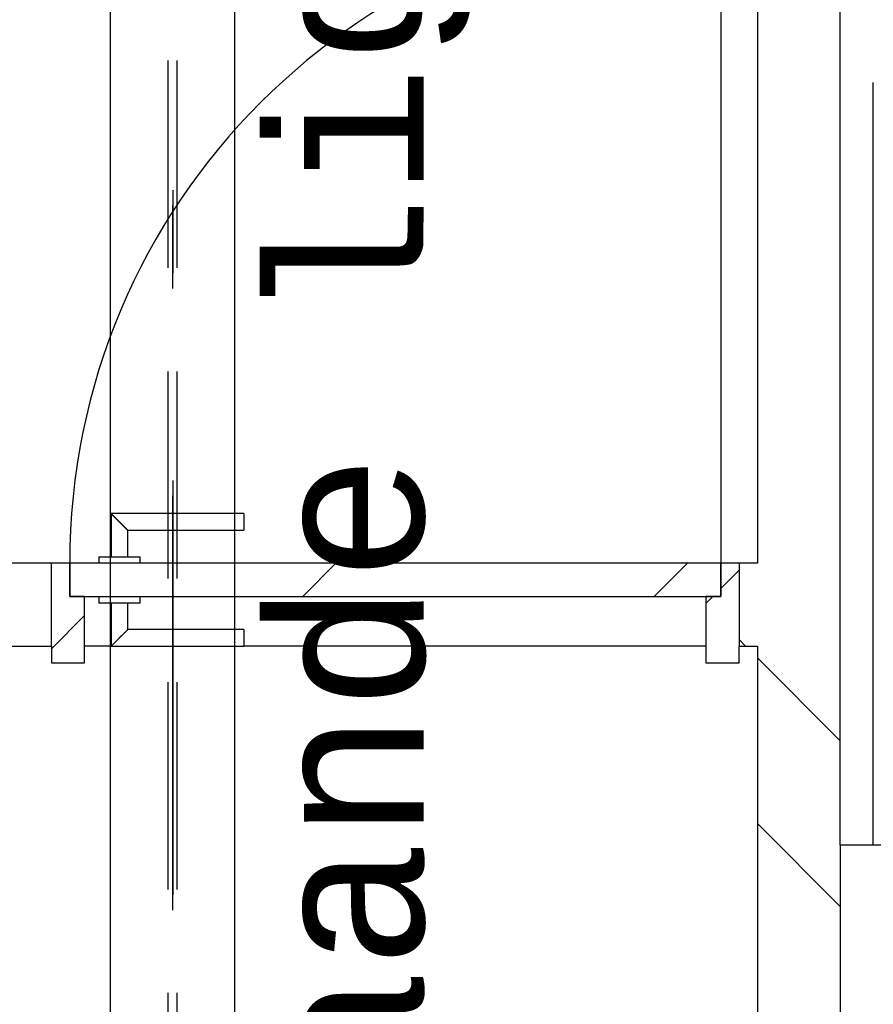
# Model space of a CAD drawing. Extents: x 2 to 87, y -108 to 11.
# Tile 155 of 210: x 15.84 to 16.87, y -23.34 to -22.15. Entities that reach past the tile are written whole.
import ezdxf

# ---------------------------------------------------------------- set-up
doc = ezdxf.new("R2010")
doc.units = 0
doc.header["$MEASUREMENT"] = 0
doc.linetypes.add('DASHDOT', pattern=[1, 0.5, -0.25, 0, -0.25])
doc.linetypes.add('HIDDEN', pattern=[0.375, 0.25, -0.125])
for name, color, linetype in [('12', 7, 'CONTINUOUS'), ('13', 7, 'CONTINUOUS'), ('14', 7, 'CONTINUOUS'), ('18', 7, 'CONTINUOUS'), ('20', 7, 'CONTINUOUS'), ('21', 7, 'CONTINUOUS'), ('5', 7, 'CONTINUOUS'), ('8', 7, 'CONTINUOUS')]:
    doc.layers.add(name, color=color, linetype=linetype)
doc.styles.add('MONOTXT', font='MONOTXT', dxfattribs={"height": 0.2})

msp = doc.modelspace()

# ---------------------------------------------------------------- linework, layer by layer
at = {"layer": '12', "color": 62, "linetype": 'Continuous'}
msp.add_line((16.6893, -22.0216), (16.6893, -22.8076), dxfattribs=at)
msp.add_arc((16.6893, -22.8076), 0.786, 90, 180, dxfattribs=at)
at = {"layer": '13', "color": 62, "linetype": 'Continuous'}
for p, q in [((16.7334, -20.2176), (16.7334, -22.8076)), ((16.8334, -23.1476), (16.8334, -21.2176)), ((15.8813, -22.8076), (15.7039, -22.8076)), ((15.8813, -22.9076), (15.8813, -22.8076)), ((16.7334, -22.8076), (16.7113, -22.8076)), ((16.7113, -22.8076), (16.7113, -22.9076)), ((15.8334, -22.9076), (15.8813, -22.9076)), ((15.9533, -22.9076), (15.9213, -22.9076)), ((16.6713, -22.9076), (16.1133, -22.9076)), ((16.7113, -22.9076), (16.7334, -22.9076)), ((16.7334, -22.9076), (16.7334, -24.1476))]:
    msp.add_line(p, q, dxfattribs=at)
at = {"layer": '14', "color": 62, "linetype": 'Continuous'}
for p, q in [((16.8734, -23.1476), (16.8734, -22.2276)), ((16.8334, -23.1476), (16.8334, -24.1476)), ((17.8334, -23.1476), (16.8334, -23.1476))]:
    msp.add_line(p, q, dxfattribs=at)
at = {"layer": '18', "color": 62, "linetype": 'Continuous'}
for p, q in [((16.7193, -22.9076), (16.7113, -22.8995)), ((16.8334, -23.0216), (16.7334, -22.9216)), ((16.8334, -23.2216), (16.7334, -23.1216))]:
    msp.add_line(p, q, dxfattribs=at)
at = {"layer": '20', "color": 62, "linetype": 'Continuous'}
for p, q in [((15.9033, -22.8076), (15.8813, -22.8076)), ((15.9033, -22.8476), (15.9033, -22.8076)), ((16.7113, -22.8076), (16.6893, -22.8076)), ((16.6893, -22.8076), (16.6893, -22.8476)), ((15.9213, -22.8476), (15.9033, -22.8476)), ((15.9213, -22.9276), (15.9213, -22.8476)), ((16.6893, -22.8476), (16.6713, -22.8476)), ((16.6713, -22.8476), (16.6713, -22.9276)), ((15.8813, -22.9076), (15.8813, -22.9276)), ((16.7113, -22.9276), (16.7113, -22.9076)), ((15.8813, -22.9276), (15.9213, -22.9276)), ((16.6713, -22.9276), (16.7113, -22.9276))]:
    msp.add_line(p, q, dxfattribs=at)
at = {"layer": '21', "color": 62, "linetype": 'Continuous'}
for p, q in [((15.9526, -24.326), (15.9526, -19.889)), ((16.1026, -24.326), (16.1026, -19.889))]:
    msp.add_line(p, q, dxfattribs=at)
at = {"layer": '21', "color": 62, "linetype": 'HIDDEN'}
for p, q in [((16.0223, -24.326), (16.0223, -19.889)), ((16.0329, -24.326), (16.0329, -19.889))]:
    msp.add_line(p, q, dxfattribs=at)
at = {"layer": '21', "color": 62, "linetype": 'DASHDOT'}
msp.add_line((16.0276, -24.326), (16.0276, -19.889), dxfattribs=at)
at = {"layer": '5', "color": 7, "linetype": 'DASHDOT'}
msp.add_line((16.0276, -7.3075), (16.0276, -96.5075), dxfattribs=at)
at = {"layer": '5', "color": 62, "linetype": 'Continuous'}
for p, q in [((15.9533, -22.7476), (15.9533, -22.7993)), ((16.1133, -22.7476), (15.9533, -22.7476)), ((16.1133, -22.7476), (16.1133, -22.7676)), ((15.9733, -22.7993), (15.9733, -22.7676)), ((15.9733, -22.7676), (16.1133, -22.7676)), ((16.6893, -22.8076), (15.9033, -22.8076)), ((15.9033, -22.8076), (15.9033, -22.8476)), ((15.9383, -22.7996), (15.9383, -22.8076)), ((15.9383, -22.7996), (15.9883, -22.7996)), ((15.9883, -22.8076), (15.9883, -22.7996)), ((16.1847, -22.8476), (16.2247, -22.8076)), ((16.609, -22.8476), (16.649, -22.8076)), ((16.6893, -22.8476), (16.6893, -22.8076)), ((16.6893, -22.838), (16.7113, -22.816)), ((15.9033, -22.8476), (16.6893, -22.8476)), ((15.9383, -22.8476), (15.9383, -22.8556)), ((15.9883, -22.8556), (15.9883, -22.8476)), ((16.6713, -22.856), (16.6797, -22.8476)), ((15.9883, -22.8556), (15.9383, -22.8556)), ((15.9533, -22.8556), (15.9533, -22.9076)), ((15.9733, -22.8876), (15.9733, -22.8556)), ((15.8813, -22.9106), (15.9213, -22.8706)), ((16.1133, -22.8876), (15.9733, -22.8876)), ((16.1133, -22.8876), (16.1133, -22.9076)), ((15.9533, -22.9076), (16.1133, -22.9076))]:
    msp.add_line(p, q, dxfattribs=at)
for points in [[(15.9733, -22.7676), (15.9733, -22.7675), (15.9732, -22.7675), (15.9732, -22.7675), (15.9732, -22.7675), (15.9732, -22.7675), (15.9732, -22.7675), (15.9732, -22.7675), (15.9732, -22.7675), (15.9732, -22.7675), (15.9732, -22.7675), (15.9732, -22.7675), (15.9732, -22.7675), (15.9732, -22.7675), (15.9732, -22.7675), (15.9732, -22.7675), (15.9732, -22.7675), (15.9732, -22.7675), (15.9732, -22.7675), (15.9732, -22.7675), (15.9732, -22.7675), (15.9732, -22.7675), (15.9732, -22.7675), (15.9732, -22.7675), (15.9732, -22.7675), (15.9732, -22.7675), (15.9732, -22.7675), (15.9732, -22.7675), (15.9732, -22.7675), (15.9731, -22.7674), (15.9731, -22.7674), (15.9731, -22.7674), (15.9731, -22.7674), (15.9731, -22.7674), (15.9731, -22.7674), (15.9731, -22.7674), (15.9731, -22.7674), (15.9731, -22.7674), (15.9731, -22.7674), (15.9731, -22.7674), (15.9731, -22.7674), (15.9731, -22.7674), (15.9731, -22.7674), (15.9731, -22.7674), (15.9731, -22.7674), (15.9731, -22.7674), (15.9731, -22.7674), (15.9731, -22.7674), (15.973, -22.7673), (15.973, -22.7673), (15.973, -22.7673), (15.973, -22.7673), (15.973, -22.7673), (15.973, -22.7673), (15.973, -22.7673), (15.973, -22.7673), (15.973, -22.7673), (15.973, -22.7673), (15.973, -22.7673), (15.973, -22.7673), (15.973, -22.7673), (15.973, -22.7673), (15.973, -22.7673), (15.9729, -22.7672), (15.9728, -22.7671), (15.9728, -22.7671), (15.9728, -22.7671), (15.9728, -22.7671), (15.9728, -22.7671), (15.9728, -22.7671), (15.9728, -22.7671), (15.9728, -22.7671), (15.9728, -22.7671), (15.9728, -22.7671), (15.9728, -22.7671), (15.9728, -22.7671), (15.9727, -22.767), (15.9727, -22.767), (15.9727, -22.767), (15.9727, -22.767), (15.9727, -22.767), (15.9727, -22.767), (15.9727, -22.767), (15.9727, -22.767), (15.9727, -22.767), (15.9727, -22.767), (15.9726, -22.7669), (15.9726, -22.7669), (15.9726, -22.7669), (15.9726, -22.7669), (15.9726, -22.7669), (15.9726, -22.7669), (15.9726, -22.7669), (15.9726, -22.7669), (15.9726, -22.7669), (15.9726, -22.7669), (15.9725, -22.7668), (15.9725, -22.7668), (15.9725, -22.7668), (15.9725, -22.7668), (15.9725, -22.7668), (15.9725, -22.7668), (15.9725, -22.7668), (15.9725, -22.7668), (15.9725, -22.7668), (15.9725, -22.7668), (15.9724, -22.7667), (15.9724, -22.7667), (15.9724, -22.7667), (15.9724, -22.7667), (15.9724, -22.7667), (15.9724, -22.7667), (15.9724, -22.7667), (15.9724, -22.7667), (15.9724, -22.7666), (15.9723, -22.7666), (15.9723, -22.7666), (15.9723, -22.7666), (15.9723, -22.7666), (15.9723, -22.7666), (15.9723, -22.7666), (15.9723, -22.7666), (15.9723, -22.7666), (15.9722, -22.7665), (15.9722, -22.7665), (15.9722, -22.7665), (15.9722, -22.7665), (15.9722, -22.7665), (15.9722, -22.7665), (15.9722, -22.7665), (15.9722, -22.7665), (15.9721, -22.7664), (15.9721, -22.7664), (15.9721, -22.7664), (15.9721, -22.7664), (15.9721, -22.7664), (15.9721, -22.7664), (15.9721, -22.7664), (15.9721, -22.7664), (15.972, -22.7663), (15.972, -22.7663), (15.972, -22.7663), (15.972, -22.7663), (15.972, -22.7663), (15.972, -22.7663), (15.972, -22.7663), (15.9719, -22.7662), (15.9719, -22.7662), (15.9719, -22.7662), (15.9719, -22.7662), (15.9719, -22.7662), (15.9719, -22.7662), (15.9719, -22.7662), (15.9718, -22.7661), (15.9717, -22.766), (15.9717, -22.766), (15.9717, -22.766), (15.9717, -22.766), (15.9717, -22.766), (15.9717, -22.766), (15.9717, -22.766), (15.9716, -22.7659), (15.9716, -22.7659), (15.9716, -22.7659), (15.9716, -22.7659), (15.9716, -22.7659), (15.9716, -22.7659), (15.9716, -22.7659), (15.9715, -22.7658), (15.9715, -22.7658), (15.9715, -22.7658), (15.9715, -22.7658), (15.9715, -22.7658), (15.9715, -22.7658), (15.9714, -22.7657), (15.9714, -22.7657), (15.9714, -22.7657), (15.9714, -22.7657), (15.9714, -22.7657), (15.9714, -22.7657), (15.9713, -22.7656), (15.9713, -22.7656), (15.9713, -22.7656), (15.9713, -22.7656), (15.9713, -22.7656), (15.9713, -22.7656), (15.9712, -22.7655), (15.9712, -22.7655), (15.9712, -22.7655), (15.9712, -22.7655), (15.9712, -22.7655), (15.9712, -22.7655), (15.9711, -22.7654), (15.9711, -22.7654), (15.9711, -22.7654), (15.9711, -22.7654), (15.9711, -22.7654), (15.9711, -22.7654), (15.971, -22.7653), (15.971, -22.7653), (15.971, -22.7653), (15.971, -22.7653), (15.971, -22.7653), (15.971, -22.7653), (15.9709, -22.7652), (15.9709, -22.7652), (15.9709, -22.7652), (15.9709, -22.7652), (15.9709, -22.7652), (15.9709, -22.7651), (15.9708, -22.7651), (15.9708, -22.7651), (15.9708, -22.7651), (15.9708, -22.7651), (15.9708, -22.7651), (15.9707, -22.765), (15.9707, -22.765), (15.9707, -22.765), (15.9707, -22.765), (15.9707, -22.765), (15.9707, -22.7649), (15.9706, -22.7649), (15.9706, -22.7649), (15.9706, -22.7649), (15.9706, -22.7649), (15.9706, -22.7649), (15.9705, -22.7648), (15.9705, -22.7648), (15.9705, -22.7648), (15.9705, -22.7648), (15.9705, -22.7648), (15.9704, -22.7647), (15.9704, -22.7647), (15.9704, -22.7647), (15.9704, -22.7647), (15.9704, -22.7647), (15.9703, -22.7646), (15.9703, -22.7646), (15.9703, -22.7646), (15.9703, -22.7646), (15.9703, -22.7646), (15.9702, -22.7645), (15.9702, -22.7645), (15.9702, -22.7645), (15.9702, -22.7645), (15.9702, -22.7645), (15.9702, -22.7645), (15.9701, -22.7644), (15.97, -22.7643), (15.97, -22.7643), (15.97, -22.7643), (15.97, -22.7643), (15.9699, -22.7642), (15.9699, -22.7642), (15.9699, -22.7642), (15.9699, -22.7642), (15.9699, -22.7642), (15.9698, -22.7641), (15.9698, -22.7641), (15.9698, -22.7641), (15.9698, -22.7641), (15.9698, -22.7641), (15.9697, -22.764), (15.9697, -22.764), (15.9697, -22.764), (15.9697, -22.764), (15.9697, -22.764), (15.9696, -22.7639), (15.9696, -22.7639), (15.9696, -22.7639), (15.9696, -22.7639), (15.9696, -22.7639), (15.9695, -22.7638), (15.9695, -22.7638), (15.9695, -22.7638), (15.9695, -22.7638), (15.9694, -22.7637), (15.9694, -22.7637), (15.9694, -22.7637), (15.9694, -22.7637), (15.9694, -22.7637), (15.9693, -22.7636), (15.9693, -22.7636), (15.9693, -22.7636), (15.9693, -22.7636), (15.9693, -22.7635), (15.9692, -22.7635), (15.9692, -22.7635), (15.9692, -22.7635), (15.9692, -22.7635), (15.9691, -22.7634), (15.9691, -22.7634), (15.9691, -22.7634), (15.9691, -22.7634), (15.9691, -22.7634), (15.969, -22.7633), (15.969, -22.7633), (15.969, -22.7633), (15.969, -22.7633), (15.9689, -22.7632), (15.9689, -22.7632), (15.9689, -22.7632), (15.9689, -22.7632), (15.9688, -22.7631), (15.9688, -22.7631), (15.9688, -22.7631), (15.9688, -22.7631), (15.9688, -22.7631), (15.9687, -22.763), (15.9687, -22.763), (15.9687, -22.763), (15.9687, -22.763), (15.9686, -22.7629), (15.9686, -22.7629), (15.9686, -22.7629), (15.9686, -22.7629), (15.9686, -22.7628), (15.9685, -22.7628), (15.9685, -22.7628), (15.9685, -22.7628), (15.9685, -22.7628), (15.9684, -22.7627), (15.9684, -22.7627), (15.9684, -22.7627), (15.9684, -22.7627), (15.9683, -22.7626), (15.9683, -22.7626), (15.9683, -22.7626), (15.9683, -22.7626), (15.9682, -22.7625), (15.9682, -22.7625), (15.9682, -22.7625), (15.9682, -22.7625), (15.9682, -22.7625), (15.9681, -22.7624), (15.9681, -22.7624), (15.9681, -22.7624), (15.9681, -22.7624), (15.968, -22.7623), (15.968, -22.7623), (15.968, -22.7623), (15.968, -22.7623), (15.9679, -22.7622), (15.9678, -22.7621), (15.9678, -22.7621), (15.9678, -22.7621), (15.9678, -22.7621), (15.9677, -22.762), (15.9677, -22.762), (15.9677, -22.762), (15.9677, -22.762), (15.9676, -22.7619), (15.9676, -22.7619), (15.9676, -22.7619), (15.9676, -22.7619), (15.9675, -22.7618), (15.9675, -22.7618), (15.9675, -22.7618), (15.9675, -22.7618), (15.9674, -22.7617), (15.9674, -22.7617), (15.9674, -22.7617), (15.9674, -22.7617), (15.9673, -22.7616), (15.9673, -22.7616), (15.9673, -22.7616), (15.9673, -22.7616), (15.9672, -22.7615), (15.9672, -22.7615), (15.9672, -22.7615), (15.9672, -22.7615), (15.9671, -22.7614), (15.9671, -22.7614), (15.9671, -22.7614), (15.9671, -22.7614), (15.967, -22.7613), (15.967, -22.7613), (15.967, -22.7613), (15.967, -22.7613), (15.9669, -22.7612), (15.9669, -22.7612), (15.9669, -22.7612), (15.9669, -22.7612), (15.9668, -22.7611), (15.9668, -22.7611), (15.9668, -22.7611), (15.9668, -22.7611), (15.9667, -22.761), (15.9667, -22.761), (15.9667, -22.761), (15.9667, -22.761), (15.9666, -22.7609), (15.9666, -22.7609), (15.9666, -22.7609), (15.9666, -22.7609), (15.9665, -22.7608), (15.9665, -22.7608), (15.9665, -22.7608), (15.9665, -22.7607), (15.9664, -22.7607), (15.9664, -22.7607), (15.9664, -22.7607), (15.9663, -22.7606), (15.9663, -22.7606), (15.9663, -22.7606), (15.9663, -22.7606), (15.9662, -22.7605), (15.9662, -22.7605), (15.9662, -22.7605), (15.9662, -22.7605), (15.9661, -22.7604), (15.9661, -22.7604), (15.9661, -22.7604), (15.9661, -22.7604), (15.966, -22.7603), (15.966, -22.7603), (15.966, -22.7603), (15.966, -22.7603), (15.9659, -22.7602), (15.9659, -22.7602), (15.9659, -22.7602), (15.9659, -22.7602), (15.9658, -22.7601), (15.9658, -22.7601), (15.9658, -22.7601), (15.9657, -22.76), (15.9657, -22.76), (15.9657, -22.76), (15.9657, -22.76), (15.9656, -22.7599), (15.9656, -22.7599), (15.9656, -22.7599), (15.9656, -22.7599), (15.9655, -22.7598), (15.9655, -22.7598), (15.9655, -22.7598), (15.9655, -22.7598), (15.9654, -22.7597), (15.9654, -22.7597), (15.9654, -22.7597), (15.9653, -22.7596), (15.9652, -22.7595), (15.9652, -22.7595), (15.9652, -22.7595), (15.9652, -22.7595), (15.9651, -22.7594), (15.9651, -22.7594), (15.9651, -22.7594), (15.9651, -22.7594), (15.965, -22.7593), (15.965, -22.7593), (15.965, -22.7593), (15.9649, -22.7592), (15.9649, -22.7592), (15.9649, -22.7592), (15.9649, -22.7592), (15.9648, -22.7591), (15.9648, -22.7591), (15.9648, -22.7591), (15.9648, -22.7591), (15.9647, -22.759), (15.9647, -22.759), (15.9647, -22.759), (15.9646, -22.7589), (15.9646, -22.7589), (15.9646, -22.7589), (15.9646, -22.7589), (15.9645, -22.7588), (15.9645, -22.7588), (15.9645, -22.7588), (15.9645, -22.7588), (15.9644, -22.7587), (15.9644, -22.7587), (15.9644, -22.7587), (15.9643, -22.7586), (15.9643, -22.7586), (15.9643, -22.7586), (15.9643, -22.7586), (15.9642, -22.7585), (15.9642, -22.7585), (15.9642, -22.7585), (15.9642, -22.7585), (15.9641, -22.7584), (15.9641, -22.7584), (15.9641, -22.7584), (15.9641, -22.7583), (15.964, -22.7583), (15.964, -22.7583), (15.964, -22.7583), (15.9639, -22.7582), (15.9639, -22.7582), (15.9639, -22.7582), (15.9639, -22.7582), (15.9638, -22.7581), (15.9638, -22.7581), (15.9638, -22.7581), (15.9638, -22.758), (15.9637, -22.758), (15.9637, -22.758), (15.9637, -22.758), (15.9636, -22.7579), (15.9636, -22.7579), (15.9636, -22.7579), (15.9636, -22.7579), (15.9635, -22.7578), (15.9635, -22.7578), (15.9635, -22.7578), (15.9635, -22.7577), (15.9634, -22.7577), (15.9634, -22.7577), (15.9634, -22.7577), (15.9633, -22.7576), (15.9633, -22.7576), (15.9633, -22.7576), (15.9633, -22.7576), (15.9632, -22.7575), (15.9632, -22.7575), (15.9632, -22.7575), (15.9632, -22.7575), (15.9631, -22.7574), (15.9631, -22.7574), (15.9631, -22.7574), (15.963, -22.7573), (15.963, -22.7573), (15.963, -22.7573), (15.963, -22.7573), (15.9629, -22.7572), (15.9629, -22.7572), (15.9629, -22.7572), (15.9629, -22.7572), (15.9628, -22.7571), (15.9628, -22.7571), (15.9628, -22.7571), (15.9627, -22.757), (15.9627, -22.757), (15.9627, -22.757), (15.9627, -22.757), (15.9626, -22.7569), (15.9625, -22.7568), (15.9625, -22.7568), (15.9625, -22.7568), (15.9624, -22.7567), (15.9624, -22.7567), (15.9624, -22.7567), (15.9624, -22.7567), (15.9623, -22.7566), (15.9623, -22.7566), (15.9623, -22.7566), (15.9623, -22.7566), (15.9622, -22.7565), (15.9622, -22.7565), (15.9622, -22.7565), (15.9621, -22.7564), (15.9621, -22.7564), (15.9621, -22.7564), (15.9621, -22.7564), (15.962, -22.7563), (15.962, -22.7563), (15.962, -22.7563), (15.962, -22.7563), (15.9619, -22.7562), (15.9619, -22.7562), (15.9619, -22.7562), (15.9618, -22.7561), (15.9618, -22.7561), (15.9618, -22.7561), (15.9618, -22.7561), (15.9617, -22.756), (15.9617, -22.756), (15.9617, -22.756), (15.9617, -22.756), (15.9616, -22.7559), (15.9616, -22.7559), (15.9616, -22.7559), (15.9615, -22.7558), (15.9615, -22.7558), (15.9615, -22.7558), (15.9615, -22.7558), (15.9614, -22.7557), (15.9614, -22.7557), (15.9614, -22.7557), (15.9614, -22.7557), (15.9613, -22.7556), (15.9613, -22.7556), (15.9613, -22.7556), (15.9613, -22.7556), (15.9612, -22.7555), (15.9612, -22.7555), (15.9612, -22.7555), (15.9611, -22.7554), (15.9611, -22.7554), (15.9611, -22.7554), (15.9611, -22.7554), (15.961, -22.7553), (15.961, -22.7553), (15.961, -22.7553), (15.961, -22.7553), (15.9609, -22.7552), (15.9609, -22.7552), (15.9609, -22.7552), (15.9609, -22.7552), (15.9608, -22.7551), (15.9608, -22.7551), (15.9608, -22.7551), (15.9607, -22.755), (15.9607, -22.755), (15.9607, -22.755), (15.9607, -22.755), (15.9606, -22.7549), (15.9606, -22.7549), (15.9606, -22.7549), (15.9606, -22.7549), (15.9605, -22.7548), (15.9605, -22.7548), (15.9605, -22.7548), (15.9605, -22.7548), (15.9604, -22.7547), (15.9604, -22.7547), (15.9604, -22.7547), (15.9604, -22.7547), (15.9603, -22.7546), (15.9603, -22.7546), (15.9603, -22.7546), (15.9603, -22.7546), (15.9602, -22.7545), (15.9602, -22.7545), (15.9602, -22.7545), (15.9601, -22.7544), (15.9601, -22.7544), (15.9601, -22.7544), (15.9601, -22.7544), (15.96, -22.7543), (15.9599, -22.7542), (15.9599, -22.7542), (15.9599, -22.7542), (15.9599, -22.7542), (15.9598, -22.7541), (15.9598, -22.7541), (15.9598, -22.7541), (15.9598, -22.7541), (15.9597, -22.754), (15.9597, -22.754), (15.9597, -22.754), (15.9597, -22.754), (15.9596, -22.7539), (15.9596, -22.7539), (15.9596, -22.7539), (15.9596, -22.7539), (15.9595, -22.7538), (15.9595, -22.7538), (15.9595, -22.7538), (15.9595, -22.7538), (15.9594, -22.7537), (15.9594, -22.7537), (15.9594, -22.7537), (15.9594, -22.7537), (15.9593, -22.7536), (15.9593, -22.7536), (15.9593, -22.7536), (15.9593, -22.7536), (15.9592, -22.7535), (15.9592, -22.7535), (15.9592, -22.7535), (15.9592, -22.7535), (15.9591, -22.7534), (15.9591, -22.7534), (15.9591, -22.7534), (15.9591, -22.7534), (15.959, -22.7533), (15.959, -22.7533), (15.959, -22.7533), (15.959, -22.7533), (15.9589, -22.7532), (15.9589, -22.7532), (15.9589, -22.7532), (15.9589, -22.7532), (15.9588, -22.7531), (15.9588, -22.7531), (15.9588, -22.7531), (15.9588, -22.7531), (15.9587, -22.753), (15.9587, -22.753), (15.9587, -22.753), (15.9587, -22.753), (15.9586, -22.7529), (15.9586, -22.7529), (15.9586, -22.7529), (15.9586, -22.7529), (15.9585, -22.7528), (15.9585, -22.7528), (15.9585, -22.7528), (15.9585, -22.7528), (15.9585, -22.7527), (15.9584, -22.7527), (15.9584, -22.7527), (15.9584, -22.7527), (15.9584, -22.7527), (15.9583, -22.7526), (15.9583, -22.7526), (15.9583, -22.7526), (15.9583, -22.7526), (15.9582, -22.7525), (15.9582, -22.7525), (15.9582, -22.7525), (15.9582, -22.7525), (15.9581, -22.7524), (15.9581, -22.7524), (15.9581, -22.7524), (15.9581, -22.7524), (15.9581, -22.7524), (15.958, -22.7523), (15.958, -22.7523), (15.958, -22.7523), (15.958, -22.7523), (15.9579, -22.7522), (15.9579, -22.7522), (15.9579, -22.7522), (15.9579, -22.7522), (15.9578, -22.7521), (15.9578, -22.7521), (15.9578, -22.7521), (15.9578, -22.7521), (15.9578, -22.7521), (15.9577, -22.752), (15.9577, -22.752), (15.9577, -22.752), (15.9577, -22.752), (15.9576, -22.7519), (15.9576, -22.7519), (15.9576, -22.7519), (15.9576, -22.7519), (15.9575, -22.7519), (15.9575, -22.7518), (15.9575, -22.7518), (15.9575, -22.7518), (15.9575, -22.7518), (15.9574, -22.7517), (15.9574, -22.7517), (15.9574, -22.7517), (15.9574, -22.7517), (15.9574, -22.7517), (15.9573, -22.7516), (15.9573, -22.7516), (15.9573, -22.7516), (15.9573, -22.7516), (15.9572, -22.7515), (15.9572, -22.7515), (15.9572, -22.7515), (15.9572, -22.7515), (15.9572, -22.7515), (15.9571, -22.7514), (15.9571, -22.7514), (15.9571, -22.7514), (15.9571, -22.7514), (15.957, -22.7513), (15.957, -22.7513), (15.957, -22.7513), (15.957, -22.7513), (15.957, -22.7513), (15.9569, -22.7512), (15.9569, -22.7512), (15.9569, -22.7512), (15.9569, -22.7512), (15.9569, -22.7512), (15.9568, -22.7511), (15.9568, -22.7511), (15.9568, -22.7511), (15.9568, -22.7511), (15.9568, -22.7511), (15.9567, -22.751), (15.9567, -22.751), (15.9567, -22.751), (15.9567, -22.751), (15.9567, -22.7509), (15.9566, -22.7509), (15.9566, -22.7509), (15.9566, -22.7509), (15.9566, -22.7509), (15.9565, -22.7508), (15.9565, -22.7508), (15.9565, -22.7508), (15.9565, -22.7508), (15.9565, -22.7508), (15.9564, -22.7507), (15.9564, -22.7507), (15.9564, -22.7507), (15.9564, -22.7507), (15.9564, -22.7507), (15.9564, -22.7506), (15.9563, -22.7506), (15.9563, -22.7506), (15.9563, -22.7506), (15.9563, -22.7506), (15.9563, -22.7506), (15.9562, -22.7505), (15.9562, -22.7505), (15.9562, -22.7505), (15.9562, -22.7505), (15.9562, -22.7505), (15.9561, -22.7504), (15.9561, -22.7504), (15.9561, -22.7504), (15.9561, -22.7504), (15.9561, -22.7504), (15.956, -22.7503), (15.956, -22.7503), (15.956, -22.7503), (15.956, -22.7503), (15.956, -22.7503), (15.956, -22.7503), (15.9559, -22.7502), (15.9559, -22.7502), (15.9559, -22.7502), (15.9559, -22.7502), (15.9559, -22.7502), (15.9558, -22.7501), (15.9558, -22.7501), (15.9558, -22.7501), (15.9558, -22.7501), (15.9558, -22.7501), (15.9558, -22.7501), (15.9557, -22.75), (15.9557, -22.75), (15.9557, -22.75), (15.9557, -22.75), (15.9557, -22.75), (15.9556, -22.7499), (15.9555, -22.7498), (15.9555, -22.7498), (15.9555, -22.7498), (15.9555, -22.7498), (15.9555, -22.7498), (15.9555, -22.7498), (15.9554, -22.7497), (15.9554, -22.7497), (15.9554, -22.7497), (15.9554, -22.7497), (15.9554, -22.7497), (15.9554, -22.7497), (15.9553, -22.7496), (15.9553, -22.7496), (15.9553, -22.7496), (15.9553, -22.7496), (15.9553, -22.7496), (15.9553, -22.7496), (15.9552, -22.7495), (15.9552, -22.7495), (15.9552, -22.7495), (15.9552, -22.7495), (15.9552, -22.7495), (15.9552, -22.7495), (15.9551, -22.7494), (15.9551, -22.7494), (15.9551, -22.7494), (15.9551, -22.7494), (15.9551, -22.7494), (15.9551, -22.7494), (15.955, -22.7493), (15.955, -22.7493), (15.955, -22.7493), (15.955, -22.7493), (15.955, -22.7493), (15.955, -22.7493), (15.955, -22.7493), (15.9549, -22.7492), (15.9549, -22.7492), (15.9549, -22.7492), (15.9549, -22.7492), (15.9549, -22.7492), (15.9549, -22.7492), (15.9549, -22.7492), (15.9548, -22.7491), (15.9548, -22.7491), (15.9548, -22.7491), (15.9548, -22.7491), (15.9548, -22.7491), (15.9548, -22.7491), (15.9548, -22.7491), (15.9547, -22.749), (15.9547, -22.749), (15.9547, -22.749), (15.9547, -22.749), (15.9547, -22.749), (15.9547, -22.749), (15.9547, -22.749), (15.9546, -22.7489), (15.9546, -22.7489), (15.9546, -22.7489), (15.9546, -22.7489), (15.9546, -22.7489), (15.9546, -22.7489), (15.9546, -22.7489), (15.9545, -22.7488), (15.9545, -22.7488), (15.9545, -22.7488), (15.9545, -22.7488), (15.9545, -22.7488), (15.9545, -22.7488), (15.9545, -22.7488), (15.9545, -22.7488), (15.9544, -22.7487), (15.9544, -22.7487), (15.9544, -22.7487), (15.9544, -22.7487), (15.9544, -22.7487), (15.9544, -22.7487), (15.9544, -22.7487), (15.9544, -22.7487), (15.9543, -22.7486), (15.9543, -22.7486), (15.9543, -22.7486), (15.9543, -22.7486), (15.9543, -22.7486), (15.9543, -22.7486), (15.9543, -22.7486), (15.9543, -22.7486), (15.9543, -22.7486), (15.9542, -22.7485), (15.9542, -22.7485), (15.9542, -22.7485), (15.9542, -22.7485), (15.9542, -22.7485), (15.9542, -22.7485), (15.9542, -22.7485), (15.9542, -22.7485), (15.9541, -22.7484), (15.954, -22.7483), (15.954, -22.7483), (15.954, -22.7483), (15.954, -22.7483), (15.954, -22.7483), (15.954, -22.7483), (15.954, -22.7483), (15.954, -22.7483), (15.954, -22.7483), (15.954, -22.7483), (15.9539, -22.7482), (15.9539, -22.7482), (15.9539, -22.7482), (15.9539, -22.7482), (15.9539, -22.7482), (15.9539, -22.7482), (15.9539, -22.7482), (15.9539, -22.7482), (15.9539, -22.7482), (15.9539, -22.7482), (15.9538, -22.7481), (15.9538, -22.7481), (15.9538, -22.7481), (15.9538, -22.7481), (15.9538, -22.7481), (15.9538, -22.7481), (15.9538, -22.7481), (15.9538, -22.7481), (15.9538, -22.7481), (15.9538, -22.7481), (15.9538, -22.7481), (15.9538, -22.7481), (15.9537, -22.748), (15.9537, -22.748), (15.9537, -22.748), (15.9537, -22.748), (15.9537, -22.748), (15.9537, -22.748), (15.9537, -22.748), (15.9537, -22.748), (15.9537, -22.748), (15.9537, -22.748), (15.9537, -22.748), (15.9537, -22.748), (15.9537, -22.748), (15.9536, -22.7479), (15.9536, -22.7479), (15.9536, -22.7479), (15.9536, -22.7479), (15.9536, -22.7479), (15.9536, -22.7479), (15.9536, -22.7479), (15.9536, -22.7479), (15.9536, -22.7479), (15.9536, -22.7479), (15.9536, -22.7479), (15.9536, -22.7479), (15.9536, -22.7479), (15.9536, -22.7479), (15.9536, -22.7479), (15.9535, -22.7478), (15.9535, -22.7478), (15.9535, -22.7478), (15.9535, -22.7478), (15.9535, -22.7478), (15.9535, -22.7478), (15.9535, -22.7478), (15.9535, -22.7478), (15.9535, -22.7478), (15.9535, -22.7478), (15.9535, -22.7478), (15.9535, -22.7478), (15.9535, -22.7478), (15.9535, -22.7478), (15.9535, -22.7478), (15.9535, -22.7478), (15.9535, -22.7478), (15.9535, -22.7478), (15.9535, -22.7478), (15.9534, -22.7477), (15.9533, -22.7476)], [(15.9533, -22.9076), (15.9533, -22.9075), (15.9534, -22.9075), (15.9534, -22.9075), (15.9534, -22.9075), (15.9534, -22.9075), (15.9534, -22.9075), (15.9534, -22.9075), (15.9534, -22.9075), (15.9534, -22.9075), (15.9534, -22.9075), (15.9534, -22.9075), (15.9534, -22.9075), (15.9534, -22.9075), (15.9534, -22.9075), (15.9534, -22.9075), (15.9534, -22.9075), (15.9534, -22.9075), (15.9534, -22.9075), (15.9534, -22.9075), (15.9534, -22.9075), (15.9534, -22.9075), (15.9534, -22.9075), (15.9534, -22.9075), (15.9534, -22.9075), (15.9534, -22.9075), (15.9534, -22.9075), (15.9534, -22.9075), (15.9534, -22.9075), (15.9535, -22.9074), (15.9535, -22.9074), (15.9535, -22.9074), (15.9535, -22.9074), (15.9535, -22.9074), (15.9535, -22.9074), (15.9535, -22.9074), (15.9535, -22.9074), (15.9535, -22.9074), (15.9535, -22.9074), (15.9535, -22.9074), (15.9535, -22.9074), (15.9535, -22.9074), (15.9535, -22.9074), (15.9535, -22.9074), (15.9535, -22.9074), (15.9535, -22.9074), (15.9535, -22.9074), (15.9535, -22.9074), (15.9536, -22.9073), (15.9536, -22.9073), (15.9536, -22.9073), (15.9536, -22.9073), (15.9536, -22.9073), (15.9536, -22.9073), (15.9536, -22.9073), (15.9536, -22.9073), (15.9536, -22.9073), (15.9536, -22.9073), (15.9536, -22.9073), (15.9536, -22.9073), (15.9536, -22.9073), (15.9536, -22.9073), (15.9536, -22.9073), (15.9537, -22.9072), (15.9538, -22.9071), (15.9538, -22.9071), (15.9538, -22.9071), (15.9538, -22.9071), (15.9538, -22.9071), (15.9538, -22.9071), (15.9538, -22.9071), (15.9538, -22.9071), (15.9538, -22.9071), (15.9538, -22.9071), (15.9538, -22.9071), (15.9538, -22.9071), (15.9539, -22.907), (15.9539, -22.907), (15.9539, -22.907), (15.9539, -22.907), (15.9539, -22.907), (15.9539, -22.907), (15.9539, -22.907), (15.9539, -22.907), (15.9539, -22.907), (15.9539, -22.907), (15.954, -22.9069), (15.954, -22.9069), (15.954, -22.9069), (15.954, -22.9069), (15.954, -22.9069), (15.954, -22.9069), (15.954, -22.9069), (15.954, -22.9069), (15.954, -22.9069), (15.954, -22.9069), (15.9541, -22.9068), (15.9541, -22.9068), (15.9541, -22.9068), (15.9541, -22.9068), (15.9541, -22.9068), (15.9541, -22.9068), (15.9541, -22.9068), (15.9541, -22.9068), (15.9541, -22.9068), (15.9541, -22.9068), (15.9542, -22.9067), (15.9542, -22.9067), (15.9542, -22.9067), (15.9542, -22.9067), (15.9542, -22.9067), (15.9542, -22.9067), (15.9542, -22.9067), (15.9542, -22.9067), (15.9543, -22.9066), (15.9543, -22.9066), (15.9543, -22.9066), (15.9543, -22.9066), (15.9543, -22.9066), (15.9543, -22.9066), (15.9543, -22.9066), (15.9543, -22.9066), (15.9543, -22.9066), (15.9544, -22.9065), (15.9544, -22.9065), (15.9544, -22.9065), (15.9544, -22.9065), (15.9544, -22.9065), (15.9544, -22.9065), (15.9544, -22.9065), (15.9544, -22.9065), (15.9545, -22.9064), (15.9545, -22.9064), (15.9545, -22.9064), (15.9545, -22.9064), (15.9545, -22.9064), (15.9545, -22.9064), (15.9545, -22.9064), (15.9545, -22.9064), (15.9546, -22.9063), (15.9546, -22.9063), (15.9546, -22.9063), (15.9546, -22.9063), (15.9546, -22.9063), (15.9546, -22.9063), (15.9546, -22.9063), (15.9547, -22.9062), (15.9547, -22.9062), (15.9547, -22.9062), (15.9547, -22.9062), (15.9547, -22.9062), (15.9547, -22.9062), (15.9547, -22.9062), (15.9548, -22.9061), (15.9549, -22.906), (15.9549, -22.906), (15.9549, -22.906), (15.9549, -22.906), (15.9549, -22.906), (15.9549, -22.906), (15.9549, -22.906), (15.955, -22.9059), (15.955, -22.9059), (15.955, -22.9059), (15.955, -22.9059), (15.955, -22.9059), (15.955, -22.9059), (15.955, -22.9059), (15.9551, -22.9058), (15.9551, -22.9058), (15.9551, -22.9058), (15.9551, -22.9058), (15.9551, -22.9058), (15.9551, -22.9058), (15.9552, -22.9057), (15.9552, -22.9057), (15.9552, -22.9057), (15.9552, -22.9057), (15.9552, -22.9057), (15.9552, -22.9057), (15.9553, -22.9056), (15.9553, -22.9056), (15.9553, -22.9056), (15.9553, -22.9056), (15.9553, -22.9056), (15.9553, -22.9056), (15.9554, -22.9055), (15.9554, -22.9055), (15.9554, -22.9055), (15.9554, -22.9055), (15.9554, -22.9055), (15.9554, -22.9055), (15.9555, -22.9054), (15.9555, -22.9054), (15.9555, -22.9054), (15.9555, -22.9054), (15.9555, -22.9054), (15.9555, -22.9054), (15.9556, -22.9053), (15.9556, -22.9053), (15.9556, -22.9053), (15.9556, -22.9053), (15.9556, -22.9053), (15.9556, -22.9053), (15.9557, -22.9052), (15.9557, -22.9052), (15.9557, -22.9052), (15.9557, -22.9052), (15.9557, -22.9052), (15.9558, -22.9051), (15.9558, -22.9051), (15.9558, -22.9051), (15.9558, -22.9051), (15.9558, -22.9051), (15.9558, -22.9051), (15.9559, -22.905), (15.9559, -22.905), (15.9559, -22.905), (15.9559, -22.905), (15.9559, -22.905), (15.956, -22.9049), (15.956, -22.9049), (15.956, -22.9049), (15.956, -22.9049), (15.956, -22.9049), (15.956, -22.9049), (15.9561, -22.9048), (15.9561, -22.9048), (15.9561, -22.9048), (15.9561, -22.9048), (15.9561, -22.9048), (15.9562, -22.9047), (15.9562, -22.9047), (15.9562, -22.9047), (15.9562, -22.9047), (15.9562, -22.9047), (15.9563, -22.9046), (15.9563, -22.9046), (15.9563, -22.9046), (15.9563, -22.9046), (15.9563, -22.9046), (15.9564, -22.9045), (15.9564, -22.9045), (15.9564, -22.9045), (15.9564, -22.9045), (15.9564, -22.9045), (15.9564, -22.9045), (15.9565, -22.9044), (15.9566, -22.9043), (15.9566, -22.9043), (15.9566, -22.9043), (15.9566, -22.9043), (15.9567, -22.9042), (15.9567, -22.9042), (15.9567, -22.9042), (15.9567, -22.9042), (15.9567, -22.9042), (15.9568, -22.9041), (15.9568, -22.9041), (15.9568, -22.9041), (15.9568, -22.9041), (15.9568, -22.9041), (15.9569, -22.904), (15.9569, -22.904), (15.9569, -22.904), (15.9569, -22.904), (15.9569, -22.904), (15.957, -22.9039), (15.957, -22.9039), (15.957, -22.9039), (15.957, -22.9039), (15.957, -22.9039), (15.9571, -22.9038), (15.9571, -22.9038), (15.9571, -22.9038), (15.9571, -22.9038), (15.9572, -22.9037), (15.9572, -22.9037), (15.9572, -22.9037), (15.9572, -22.9037), (15.9572, -22.9037), (15.9573, -22.9036), (15.9573, -22.9036), (15.9573, -22.9036), (15.9573, -22.9036), (15.9574, -22.9035), (15.9574, -22.9035), (15.9574, -22.9035), (15.9574, -22.9035), (15.9574, -22.9035), (15.9575, -22.9034), (15.9575, -22.9034), (15.9575, -22.9034), (15.9575, -22.9034), (15.9575, -22.9034), (15.9576, -22.9033), (15.9576, -22.9033), (15.9576, -22.9033), (15.9576, -22.9033), (15.9577, -22.9032), (15.9577, -22.9032), (15.9577, -22.9032), (15.9577, -22.9032), (15.9578, -22.9031), (15.9578, -22.9031), (15.9578, -22.9031), (15.9578, -22.9031), (15.9578, -22.9031), (15.9579, -22.903), (15.9579, -22.903), (15.9579, -22.903), (15.9579, -22.903), (15.958, -22.9029), (15.958, -22.9029), (15.958, -22.9029), (15.958, -22.9029), (15.9581, -22.9028), (15.9581, -22.9028), (15.9581, -22.9028), (15.9581, -22.9028), (15.9581, -22.9028), (15.9582, -22.9027), (15.9582, -22.9027), (15.9582, -22.9027), (15.9582, -22.9027), (15.9583, -22.9026), (15.9583, -22.9026), (15.9583, -22.9026), (15.9583, -22.9026), (15.9584, -22.9025), (15.9584, -22.9025), (15.9584, -22.9025), (15.9584, -22.9025), (15.9585, -22.9025), (15.9585, -22.9024), (15.9585, -22.9024), (15.9585, -22.9024), (15.9585, -22.9024), (15.9586, -22.9023), (15.9586, -22.9023), (15.9586, -22.9023), (15.9586, -22.9023), (15.9587, -22.9022), (15.9588, -22.9021), (15.9588, -22.9021), (15.9588, -22.9021), (15.9588, -22.9021), (15.9589, -22.902), (15.9589, -22.902), (15.9589, -22.902), (15.9589, -22.902), (15.959, -22.9019), (15.959, -22.9019), (15.959, -22.9019), (15.959, -22.9019), (15.9591, -22.9018), (15.9591, -22.9018), (15.9591, -22.9018), (15.9591, -22.9018), (15.9592, -22.9017), (15.9592, -22.9017), (15.9592, -22.9017), (15.9592, -22.9017), (15.9593, -22.9016), (15.9593, -22.9016), (15.9593, -22.9016), (15.9593, -22.9016), (15.9594, -22.9015), (15.9594, -22.9015), (15.9594, -22.9015), (15.9594, -22.9015), (15.9595, -22.9014), (15.9595, -22.9014), (15.9595, -22.9014), (15.9595, -22.9014), (15.9596, -22.9013), (15.9596, -22.9013), (15.9596, -22.9013), (15.9596, -22.9013), (15.9597, -22.9012), (15.9597, -22.9012), (15.9597, -22.9012), (15.9597, -22.9012), (15.9598, -22.9011), (15.9598, -22.9011), (15.9598, -22.9011), (15.9598, -22.9011), (15.9599, -22.901), (15.9599, -22.901), (15.9599, -22.901), (15.9599, -22.901), (15.96, -22.9009), (15.96, -22.9009), (15.96, -22.9009), (15.96, -22.9009), (15.9601, -22.9008), (15.9601, -22.9008), (15.9601, -22.9008), (15.9601, -22.9007), (15.9602, -22.9007), (15.9602, -22.9007), (15.9602, -22.9007), (15.9603, -22.9006), (15.9603, -22.9006), (15.9603, -22.9006), (15.9603, -22.9006), (15.9604, -22.9005), (15.9604, -22.9005), (15.9604, -22.9005), (15.9604, -22.9005), (15.9605, -22.9004), (15.9605, -22.9004), (15.9605, -22.9004), (15.9605, -22.9004), (15.9606, -22.9003), (15.9606, -22.9003), (15.9606, -22.9003), (15.9606, -22.9003), (15.9607, -22.9002), (15.9607, -22.9002), (15.9607, -22.9002), (15.9607, -22.9002), (15.9608, -22.9001), (15.9608, -22.9001), (15.9608, -22.9001), (15.9609, -22.9), (15.9609, -22.9), (15.9609, -22.9), (15.9609, -22.9), (15.961, -22.8999), (15.961, -22.8999), (15.961, -22.8999), (15.961, -22.8999), (15.9611, -22.8998), (15.9611, -22.8998), (15.9611, -22.8998), (15.9611, -22.8998), (15.9612, -22.8997), (15.9612, -22.8997), (15.9612, -22.8997), (15.9613, -22.8996), (15.9614, -22.8995), (15.9614, -22.8995), (15.9614, -22.8995), (15.9614, -22.8995), (15.9615, -22.8994), (15.9615, -22.8994), (15.9615, -22.8994), (15.9615, -22.8994), (15.9616, -22.8993), (15.9616, -22.8993), (15.9616, -22.8993), (15.9617, -22.8992), (15.9617, -22.8992), (15.9617, -22.8992), (15.9617, -22.8992), (15.9618, -22.8991), (15.9618, -22.8991), (15.9618, -22.8991), (15.9618, -22.8991), (15.9619, -22.899), (15.9619, -22.899), (15.9619, -22.899), (15.962, -22.8989), (15.962, -22.8989), (15.962, -22.8989), (15.962, -22.8989), (15.9621, -22.8988), (15.9621, -22.8988), (15.9621, -22.8988), (15.9621, -22.8988), (15.9622, -22.8987), (15.9622, -22.8987), (15.9622, -22.8987), (15.9623, -22.8986), (15.9623, -22.8986), (15.9623, -22.8986), (15.9623, -22.8986), (15.9624, -22.8985), (15.9624, -22.8985), (15.9624, -22.8985), (15.9624, -22.8985), (15.9625, -22.8984), (15.9625, -22.8984), (15.9625, -22.8984), (15.9626, -22.8983), (15.9626, -22.8983), (15.9626, -22.8983), (15.9626, -22.8983), (15.9627, -22.8982), (15.9627, -22.8982), (15.9627, -22.8982), (15.9627, -22.8982), (15.9628, -22.8981), (15.9628, -22.8981), (15.9628, -22.8981), (15.9629, -22.898), (15.9629, -22.898), (15.9629, -22.898), (15.9629, -22.898), (15.963, -22.8979), (15.963, -22.8979), (15.963, -22.8979), (15.963, -22.8979), (15.9631, -22.8978), (15.9631, -22.8978), (15.9631, -22.8978), (15.9632, -22.8977), (15.9632, -22.8977), (15.9632, -22.8977), (15.9632, -22.8977), (15.9633, -22.8976), (15.9633, -22.8976), (15.9633, -22.8976), (15.9633, -22.8976), (15.9634, -22.8975), (15.9634, -22.8975), (15.9634, -22.8975), (15.9635, -22.8975), (15.9635, -22.8974), (15.9635, -22.8974), (15.9635, -22.8974), (15.9636, -22.8973), (15.9636, -22.8973), (15.9636, -22.8973), (15.9636, -22.8973), (15.9637, -22.8972), (15.9637, -22.8972), (15.9637, -22.8972), (15.9638, -22.8972), (15.9638, -22.8971), (15.9638, -22.8971), (15.9638, -22.8971), (15.9639, -22.897), (15.9639, -22.897), (15.9639, -22.897), (15.9639, -22.897), (15.964, -22.8969), (15.9641, -22.8969), (15.9641, -22.8968), (15.9641, -22.8968), (15.9641, -22.8968), (15.9642, -22.8967), (15.9642, -22.8967), (15.9642, -22.8967), (15.9642, -22.8967), (15.9643, -22.8966), (15.9643, -22.8966), (15.9643, -22.8966), (15.9643, -22.8966), (15.9644, -22.8965), (15.9644, -22.8965), (15.9644, -22.8965), (15.9645, -22.8964), (15.9645, -22.8964), (15.9645, -22.8964), (15.9645, -22.8964), (15.9646, -22.8963), (15.9646, -22.8963), (15.9646, -22.8963), (15.9646, -22.8963), (15.9647, -22.8962), (15.9647, -22.8962), (15.9647, -22.8962), (15.9648, -22.8961), (15.9648, -22.8961), (15.9648, -22.8961), (15.9648, -22.8961), (15.9649, -22.896), (15.9649, -22.896), (15.9649, -22.896), (15.9649, -22.896), (15.965, -22.8959), (15.965, -22.8959), (15.965, -22.8959), (15.9651, -22.8958), (15.9651, -22.8958), (15.9651, -22.8958), (15.9651, -22.8958), (15.9652, -22.8957), (15.9652, -22.8957), (15.9652, -22.8957), (15.9652, -22.8957), (15.9653, -22.8956), (15.9653, -22.8956), (15.9653, -22.8956), (15.9653, -22.8956), (15.9654, -22.8955), (15.9654, -22.8955), (15.9654, -22.8955), (15.9655, -22.8954), (15.9655, -22.8954), (15.9655, -22.8954), (15.9655, -22.8954), (15.9656, -22.8953), (15.9656, -22.8953), (15.9656, -22.8953), (15.9656, -22.8953), (15.9657, -22.8952), (15.9657, -22.8952), (15.9657, -22.8952), (15.9657, -22.8952), (15.9658, -22.8951), (15.9658, -22.8951), (15.9658, -22.8951), (15.9659, -22.895), (15.9659, -22.895), (15.9659, -22.895), (15.9659, -22.895), (15.966, -22.8949), (15.966, -22.8949), (15.966, -22.8949), (15.966, -22.8949), (15.9661, -22.8948), (15.9661, -22.8948), (15.9661, -22.8948), (15.9661, -22.8948), (15.9662, -22.8947), (15.9662, -22.8947), (15.9662, -22.8947), (15.9662, -22.8947), (15.9663, -22.8946), (15.9663, -22.8946), (15.9663, -22.8946), (15.9663, -22.8946), (15.9664, -22.8945), (15.9664, -22.8945), (15.9664, -22.8945), (15.9665, -22.8945), (15.9665, -22.8944), (15.9665, -22.8944), (15.9665, -22.8944), (15.9666, -22.8943), (15.9667, -22.8942), (15.9667, -22.8942), (15.9667, -22.8942), (15.9667, -22.8942), (15.9668, -22.8941), (15.9668, -22.8941), (15.9668, -22.8941), (15.9668, -22.8941), (15.9669, -22.894), (15.9669, -22.894), (15.9669, -22.894), (15.9669, -22.894), (15.967, -22.8939), (15.967, -22.8939), (15.967, -22.8939), (15.967, -22.8939), (15.9671, -22.8938), (15.9671, -22.8938), (15.9671, -22.8938), (15.9671, -22.8938), (15.9672, -22.8937), (15.9672, -22.8937), (15.9672, -22.8937), (15.9672, -22.8937), (15.9673, -22.8936), (15.9673, -22.8936), (15.9673, -22.8936), (15.9673, -22.8936), (15.9674, -22.8935), (15.9674, -22.8935), (15.9674, -22.8935), (15.9674, -22.8935), (15.9675, -22.8934), (15.9675, -22.8934), (15.9675, -22.8934), (15.9675, -22.8934), (15.9676, -22.8933), (15.9676, -22.8933), (15.9676, -22.8933), (15.9676, -22.8933), (15.9677, -22.8932), (15.9677, -22.8932), (15.9677, -22.8932), (15.9677, -22.8932), (15.9678, -22.8931), (15.9678, -22.8931), (15.9678, -22.8931), (15.9678, -22.8931), (15.9679, -22.893), (15.9679, -22.893), (15.9679, -22.893), (15.9679, -22.893), (15.968, -22.8929), (15.968, -22.8929), (15.968, -22.8929), (15.968, -22.8929), (15.9681, -22.8928), (15.9681, -22.8928), (15.9681, -22.8928), (15.9681, -22.8928), (15.9682, -22.8927), (15.9682, -22.8927), (15.9682, -22.8927), (15.9682, -22.8927), (15.9682, -22.8927), (15.9683, -22.8926), (15.9683, -22.8926), (15.9683, -22.8926), (15.9683, -22.8926), (15.9684, -22.8925), (15.9684, -22.8925), (15.9684, -22.8925), (15.9684, -22.8925), (15.9685, -22.8924), (15.9685, -22.8924), (15.9685, -22.8924), (15.9685, -22.8924), (15.9686, -22.8924), (15.9686, -22.8923), (15.9686, -22.8923), (15.9686, -22.8923), (15.9686, -22.8923), (15.9687, -22.8922), (15.9687, -22.8922), (15.9687, -22.8922), (15.9687, -22.8922), (15.9688, -22.8921), (15.9688, -22.8921), (15.9688, -22.8921), (15.9688, -22.8921), (15.9688, -22.8921), (15.9689, -22.892), (15.9689, -22.892), (15.9689, -22.892), (15.9689, -22.892), (15.969, -22.8919), (15.969, -22.8919), (15.969, -22.8919), (15.969, -22.8919), (15.9691, -22.8919), (15.9691, -22.8918), (15.9691, -22.8918), (15.9691, -22.8918), (15.9691, -22.8918), (15.9692, -22.8917), (15.9692, -22.8917), (15.9692, -22.8917), (15.9692, -22.8917), (15.9693, -22.8917), (15.9693, -22.8916), (15.9693, -22.8916), (15.9693, -22.8916), (15.9693, -22.8916), (15.9694, -22.8915), (15.9694, -22.8915), (15.9694, -22.8915), (15.9694, -22.8915), (15.9694, -22.8915), (15.9695, -22.8914), (15.9695, -22.8914), (15.9695, -22.8914), (15.9695, -22.8914), (15.9696, -22.8913), (15.9696, -22.8913), (15.9696, -22.8913), (15.9696, -22.8913), (15.9696, -22.8913), (15.9697, -22.8912), (15.9697, -22.8912), (15.9697, -22.8912), (15.9697, -22.8912), (15.9697, -22.8912), (15.9698, -22.8911), (15.9698, -22.8911), (15.9698, -22.8911), (15.9698, -22.8911), (15.9698, -22.8911), (15.9699, -22.891), (15.9699, -22.891), (15.9699, -22.891), (15.9699, -22.891), (15.9699, -22.8909), (15.97, -22.8909), (15.97, -22.8909), (15.97, -22.8909), (15.97, -22.8909), (15.9701, -22.8908), (15.9701, -22.8908), (15.9701, -22.8908), (15.9701, -22.8908), (15.9701, -22.8908), (15.9702, -22.8907), (15.9702, -22.8907), (15.9702, -22.8907), (15.9702, -22.8907), (15.9702, -22.8907), (15.9702, -22.8907), (15.9703, -22.8906), (15.9703, -22.8906), (15.9703, -22.8906), (15.9703, -22.8906), (15.9703, -22.8906), (15.9704, -22.8905), (15.9704, -22.8905), (15.9704, -22.8905), (15.9704, -22.8905), (15.9704, -22.8905), (15.9705, -22.8904), (15.9705, -22.8904), (15.9705, -22.8904), (15.9705, -22.8904), (15.9705, -22.8904), (15.9706, -22.8903), (15.9706, -22.8903), (15.9706, -22.8903), (15.9706, -22.8903), (15.9706, -22.8903), (15.9707, -22.8903), (15.9707, -22.8902), (15.9707, -22.8902), (15.9707, -22.8902), (15.9707, -22.8902), (15.9707, -22.8902), (15.9708, -22.8901), (15.9708, -22.8901), (15.9708, -22.8901), (15.9708, -22.8901), (15.9708, -22.8901), (15.9709, -22.8901), (15.9709, -22.89), (15.9709, -22.89), (15.9709, -22.89), (15.9709, -22.89), (15.9709, -22.89), (15.971, -22.8899), (15.9711, -22.8898), (15.9711, -22.8898), (15.9711, -22.8898), (15.9711, -22.8898), (15.9711, -22.8898), (15.9711, -22.8898), (15.9712, -22.8897), (15.9712, -22.8897), (15.9712, -22.8897), (15.9712, -22.8897), (15.9712, -22.8897), (15.9712, -22.8897), (15.9713, -22.8896), (15.9713, -22.8896), (15.9713, -22.8896), (15.9713, -22.8896), (15.9713, -22.8896), (15.9713, -22.8896), (15.9714, -22.8895), (15.9714, -22.8895), (15.9714, -22.8895), (15.9714, -22.8895), (15.9714, -22.8895), (15.9714, -22.8895), (15.9715, -22.8894), (15.9715, -22.8894), (15.9715, -22.8894), (15.9715, -22.8894), (15.9715, -22.8894), (15.9715, -22.8894), (15.9716, -22.8893), (15.9716, -22.8893), (15.9716, -22.8893), (15.9716, -22.8893), (15.9716, -22.8893), (15.9716, -22.8893), (15.9716, -22.8893), (15.9717, -22.8892), (15.9717, -22.8892), (15.9717, -22.8892), (15.9717, -22.8892), (15.9717, -22.8892), (15.9717, -22.8892), (15.9717, -22.8892), (15.9718, -22.8891), (15.9718, -22.8891), (15.9718, -22.8891), (15.9718, -22.8891), (15.9718, -22.8891), (15.9718, -22.8891), (15.9718, -22.8891), (15.9719, -22.889), (15.9719, -22.889), (15.9719, -22.889), (15.9719, -22.889), (15.9719, -22.889), (15.9719, -22.889), (15.9719, -22.889), (15.972, -22.8889), (15.972, -22.8889), (15.972, -22.8889), (15.972, -22.8889), (15.972, -22.8889), (15.972, -22.8889), (15.972, -22.8889), (15.9721, -22.8888), (15.9721, -22.8888), (15.9721, -22.8888), (15.9721, -22.8888), (15.9721, -22.8888), (15.9721, -22.8888), (15.9721, -22.8888), (15.9721, -22.8888), (15.9722, -22.8887), (15.9722, -22.8887), (15.9722, -22.8887), (15.9722, -22.8887), (15.9722, -22.8887), (15.9722, -22.8887), (15.9722, -22.8887), (15.9722, -22.8887), (15.9723, -22.8886), (15.9723, -22.8886), (15.9723, -22.8886), (15.9723, -22.8886), (15.9723, -22.8886), (15.9723, -22.8886), (15.9723, -22.8886), (15.9723, -22.8886), (15.9724, -22.8886), (15.9724, -22.8885), (15.9724, -22.8885), (15.9724, -22.8885), (15.9724, -22.8885), (15.9724, -22.8885), (15.9724, -22.8885), (15.9724, -22.8885), (15.9724, -22.8885), (15.9725, -22.8884), (15.9726, -22.8883), (15.9726, -22.8883), (15.9726, -22.8883), (15.9726, -22.8883), (15.9726, -22.8883), (15.9726, -22.8883), (15.9726, -22.8883), (15.9726, -22.8883), (15.9726, -22.8883), (15.9726, -22.8883), (15.9727, -22.8882), (15.9727, -22.8882), (15.9727, -22.8882), (15.9727, -22.8882), (15.9727, -22.8882), (15.9727, -22.8882), (15.9727, -22.8882), (15.9727, -22.8882), (15.9727, -22.8882), (15.9727, -22.8882), (15.9728, -22.8881), (15.9728, -22.8881), (15.9728, -22.8881), (15.9728, -22.8881), (15.9728, -22.8881), (15.9728, -22.8881), (15.9728, -22.8881), (15.9728, -22.8881), (15.9728, -22.8881), (15.9728, -22.8881), (15.9728, -22.8881), (15.9728, -22.8881), (15.9729, -22.888), (15.9729, -22.888), (15.9729, -22.888), (15.9729, -22.888), (15.9729, -22.888), (15.9729, -22.888), (15.9729, -22.888), (15.9729, -22.888), (15.9729, -22.888), (15.9729, -22.888), (15.9729, -22.888), (15.9729, -22.888), (15.9729, -22.888), (15.973, -22.8879), (15.973, -22.8879), (15.973, -22.8879), (15.973, -22.8879), (15.973, -22.8879), (15.973, -22.8879), (15.973, -22.8879), (15.973, -22.8879), (15.973, -22.8879), (15.973, -22.8879), (15.973, -22.8879), (15.973, -22.8879), (15.973, -22.8879), (15.973, -22.8879), (15.973, -22.8879), (15.9731, -22.8878), (15.9731, -22.8878), (15.9731, -22.8878), (15.9731, -22.8878), (15.9731, -22.8878), (15.9731, -22.8878), (15.9731, -22.8878), (15.9731, -22.8878), (15.9731, -22.8878), (15.9731, -22.8878), (15.9731, -22.8878), (15.9731, -22.8878), (15.9731, -22.8878), (15.9731, -22.8878), (15.9731, -22.8878), (15.9731, -22.8878), (15.9731, -22.8878), (15.9731, -22.8878), (15.9731, -22.8878), (15.9732, -22.8877), (15.9733, -22.8877), (15.9733, -22.8876)]]:
    msp.add_lwpolyline(points, dxfattribs=at)

# ---------------------------------------------------------------- texts
at = {"layer": '8', "color": 62, "linetype": 'Continuous', "style": 'MONOTXT'}
msp.add_text('bestaande ligger', height=0.18, rotation=90, dxfattribs=at).set_placement((16.3306, -24.0769))

doc.saveas('drawing.dxf')
